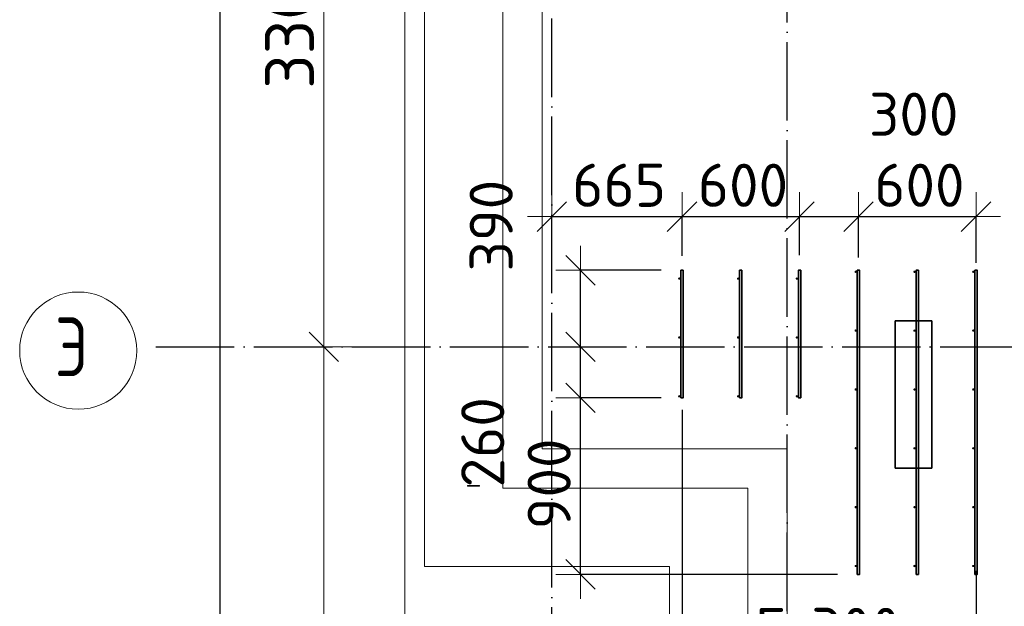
# Model space of a CAD drawing. Header units: millimetres. Extents: x -3725 to 93325, y -74170 to 82591.
# Tile 115 of 140: x 57285 to 62308, y 59857 to 62847. Entities that reach past the tile are written whole.
import ezdxf

# ---------------------------------------------------------------- set-up
doc = ezdxf.new("R2010")
doc.units = ezdxf.units.MM
doc.header["$PDMODE"] = 65
for name, pattern in [('______11', [500, 400, -50, 0, -50]), ('______3', [500, 400, -100]), ('______5', [1100, 800, -100, 100, -100])]:
    doc.linetypes.add(name, pattern=pattern)
for name, color, linetype, lineweight in [('Standard', 7, 'Continuous', 25), ('Арм.стержн. Доп. арматура', 180, 'Continuous', 35), ('Балка_ общее', 7, '______3', 13), ('Размерная линия_ общее', 7, 'Continuous', 13), ('Стальная конструкция_ общее', 7, 'Continuous', 25), ('Стена_ общее', 7, 'Continuous', 35), ('Фундамент (1)', 7, 'Continuous', 35)]:
    doc.layers.add(name, color=color, linetype=linetype, lineweight=lineweight)
doc.layers.add('Осевая линия_ общее', color=7, linetype='______5', lineweight=13, true_color=0xa0a0a0)
doc.styles.add('ISOCPEUR', font='ISOCPEUR')
doc.dimstyles.new('DIMSTYLE_18', dxfattribs={"dimtxt": 220, "dimasz": 250, "dimexe": 0, "dimexo": 0, "dimgap": 110, "dimtad": 2, "dimdec": 0, "dimrnd": 1, "dimzin": 12, "dimdsep": 46, "dimtxsty": 'ISOCPEUR', "dimblk1": 'ALL_ML_STRICH', "dimblk2": 'ALL_ML_STRICH', "dimsah": 1, "dimcen": 0, "dimclrd": 7, "dimclre": 256, "dimclrt": 7, "dimadec": 0, "dimazin": 0, "dimtfac": 1, "dimtdec": 0, "dimtix": 1, "dimtmove": 2, "dimatfit": 3, "dimfxl": 0, "dimtzin": 0, "dimlwd": 0, "dimlwe": -3, "dimarcsym": 0})
doc.dimstyles.new('DIMSTYLE_3', dxfattribs={"dimtxt": 220, "dimasz": 250, "dimexe": 0, "dimexo": 0, "dimgap": 110, "dimtad": 2, "dimdec": 0, "dimrnd": 5, "dimzin": 12, "dimdsep": 46, "dimtxsty": 'ISOCPEUR', "dimblk1": 'ALL_ML_STRICH', "dimblk2": 'ALL_ML_STRICH', "dimsah": 1, "dimcen": 0, "dimclrd": 7, "dimclre": 256, "dimclrt": 7, "dimadec": 0, "dimazin": 0, "dimtfac": 1, "dimtdec": 0, "dimtix": 1, "dimtmove": 2, "dimatfit": 3, "dimfxl": 0, "dimtzin": 0, "dimlwd": 0, "dimlwe": -3, "dimarcsym": 0})
doc.dimstyles.new('DIMSTYLE_5', dxfattribs={"dimtxt": 220, "dimasz": 250, "dimexe": 0, "dimexo": 0, "dimgap": 110, "dimtad": 2, "dimdec": 0, "dimrnd": 5, "dimzin": 12, "dimdsep": 46, "dimtxsty": 'ISOCPEUR', "dimblk1": 'ALL_ML_STRICH', "dimblk2": 'ALL_ML_STRICH', "dimsah": 1, "dimcen": 0, "dimclrd": 7, "dimclre": 256, "dimclrt": 7, "dimadec": 0, "dimazin": 0, "dimtfac": 1, "dimtdec": 0, "dimtix": 1, "dimtmove": 2, "dimatfit": 3, "dimfxl": 0, "dimtvp": 1.2, "dimtzin": 0, "dimlwd": 0, "dimlwe": -3, "dimarcsym": 0})
doc.dimstyles.new('DIMSTYLE_7', dxfattribs={"dimtxt": 250, "dimasz": 250, "dimexe": 0, "dimexo": 0, "dimgap": 125, "dimtad": 2, "dimdec": 0, "dimrnd": 5, "dimzin": 12, "dimdsep": 46, "dimtxsty": 'ISOCPEUR', "dimblk1": 'ALL_ML_STRICH', "dimblk2": 'ALL_ML_STRICH', "dimsah": 1, "dimcen": 0, "dimclrd": 7, "dimclre": 256, "dimclrt": 7, "dimadec": 0, "dimazin": 0, "dimtfac": 1, "dimtdec": 0, "dimtix": 1, "dimtmove": 2, "dimatfit": 3, "dimfxl": 0, "dimtzin": 0, "dimlwd": 0, "dimlwe": -3, "dimarcsym": 0})

# ---------------------------------------------------------------- blocks, each defined once
blk = doc.blocks.new('ALL_ML_STRICH')
at = {"color": 0, "linetype": 'ByBlock', "lineweight": -2}
for p, q in [((0, -0.5), (0, 0.5)), ((-0.3, -0.3), (0.3, 0.3)), ((-1, 0), (0.5, 0))]:
    blk.add_line(p, q, dxfattribs=at)
blk = doc.blocks.new('*D90')
at = {"layer": 'DEFPOINTS', "color": 7, "linetype": 'Continuous', "lineweight": 13, "transparency": 33554687}
for p in [(59293.5, 61180), (58216.9, 57260), (58836.9, 57260)]:
    blk.add_point(p, dxfattribs=at)
at = {"layer": 'Балка_ общее', "color": 251, "linetype": 'Continuous', "lineweight": -2, "true_color": 0x656565, "transparency": 33554687}
for p, q in [((59283.5, 61180), (58836.9, 61180)), ((58836.9, 57260), (58836.9, 57260))]:
    blk.add_line(p, q, dxfattribs=at)
at = {"layer": 'Балка_ общее', "color": 7, "linetype": 'Continuous', "lineweight": -2, "transparency": 33554687}
blk.add_line((58836.9, 57260), (58836.9, 61180), dxfattribs=at)
at = {"layer": 'Балка_ общее', "color": 7, "linetype": 'Continuous', "lineweight": 13, "transparency": 33554687, "xscale": 250, "yscale": 250, "zscale": 250}
for p, rotation in [((58836.9, 61180), 90), ((58836.9, 57260), 270)]:
    blk.add_blockref('ALL_ML_STRICH', p, dxfattribs=dict(at, rotation=rotation))
at = {"layer": 'Балка_ общее', "color": 7, "linetype": 'Continuous', "lineweight": 13, "transparency": 33554687, "insert": (58661.9, 59232.5), "char_height": 250, "width": 1000, "attachment_point": 5, "rotation": 90, "style": 'ISOCPEUR'}
blk.add_mtext('\\A1;{3920}', dxfattribs=at)
blk = doc.blocks.new('*D91')
at = {"layer": 'DEFPOINTS', "color": 7, "linetype": 'Continuous', "lineweight": 13, "transparency": 33554687}
for p in [(58216.9, 64480), (58836.9, 61180), (59293.5, 61180)]:
    blk.add_point(p, dxfattribs=at)
at = {"layer": 'Балка_ общее', "color": 251, "linetype": 'Continuous', "lineweight": -2, "true_color": 0x656565, "transparency": 33554687}
for p, q in [((58836.9, 64480), (58836.9, 64480)), ((59283.5, 61180), (58836.9, 61180))]:
    blk.add_line(p, q, dxfattribs=at)
at = {"layer": 'Балка_ общее', "color": 7, "linetype": 'Continuous', "lineweight": -2, "transparency": 33554687}
blk.add_line((58836.9, 61180), (58836.9, 64480), dxfattribs=at)
at = {"layer": 'Балка_ общее', "color": 7, "linetype": 'Continuous', "lineweight": 13, "transparency": 33554687, "xscale": 250, "yscale": 250, "zscale": 250}
for p, rotation in [((58836.9, 64480), 90), ((58836.9, 61180), 270)]:
    blk.add_blockref('ALL_ML_STRICH', p, dxfattribs=dict(at, rotation=rotation))
at = {"layer": 'Балка_ общее', "color": 7, "linetype": 'Continuous', "lineweight": 13, "transparency": 33554687, "insert": (58661.9, 62842.5), "char_height": 250, "width": 1000, "attachment_point": 5, "rotation": 90, "style": 'ISOCPEUR'}
blk.add_mtext('\\A1;{3300}', dxfattribs=at)
blk = doc.blocks.new('*D107')
at = {"layer": 'DEFPOINTS', "color": 7, "linetype": 'Continuous', "lineweight": 13, "transparency": 33554687}
for p in [(60658, 60920), (60146.1, 60020), (61558, 60020)]:
    blk.add_point(p, dxfattribs=at)
at = {"layer": 'Размерная линия_ общее', "color": 253, "linetype": 'Continuous', "lineweight": -2, "true_color": 0xa0a0a0, "transparency": 33554687}
for p, q in [((60558, 60920), (60146.1, 60920)), ((61458, 60020), (60146.1, 60020))]:
    blk.add_line(p, q, dxfattribs=at)
at = {"layer": 'Размерная линия_ общее', "color": 7, "linetype": 'Continuous', "lineweight": -2, "transparency": 33554687}
blk.add_line((60146.1, 60020), (60146.1, 60920), dxfattribs=at)
at = {"layer": 'Размерная линия_ общее', "color": 7, "linetype": 'Continuous', "lineweight": 13, "transparency": 33554687, "xscale": 250, "yscale": 250, "zscale": 250}
for p, rotation in [((60146.1, 60920), 90), ((60146.1, 60020), 270)]:
    blk.add_blockref('ALL_ML_STRICH', p, dxfattribs=dict(at, rotation=rotation))
at = {"layer": 'Размерная линия_ общее', "color": 7, "linetype": 'Continuous', "lineweight": 13, "transparency": 33554687, "insert": (59986.1, 60481), "char_height": 220, "width": 660, "attachment_point": 5, "rotation": 90, "style": 'ISOCPEUR'}
blk.add_mtext('\\A1;{900}', dxfattribs=at)
blk = doc.blocks.new('*D108')
at = {"layer": 'DEFPOINTS', "color": 7, "linetype": 'Continuous', "lineweight": 13, "transparency": 33554687}
for p in [(60135.2, 61180), (60146.1, 60920), (60658, 60920)]:
    blk.add_point(p, dxfattribs=at)
at = {"layer": 'Размерная линия_ общее', "color": 253, "linetype": 'Continuous', "lineweight": -2, "true_color": 0xa0a0a0, "transparency": 33554687}
for p, q in [((60146.1, 61180), (60146.1, 61180)), ((60558, 60920), (60146.1, 60920))]:
    blk.add_line(p, q, dxfattribs=at)
at = {"layer": 'Размерная линия_ общее', "color": 7, "linetype": 'Continuous', "lineweight": -2, "transparency": 33554687}
blk.add_line((60146.1, 60920), (60146.1, 61180), dxfattribs=at)
at = {"layer": 'Размерная линия_ общее', "color": 7, "linetype": 'Continuous', "lineweight": 13, "transparency": 33554687, "xscale": 250, "yscale": 250, "zscale": 250}
for p, rotation in [((60146.1, 61180), 90), ((60146.1, 60920), 270)]:
    blk.add_blockref('ALL_ML_STRICH', p, dxfattribs=dict(at, rotation=rotation))
at = {"layer": 'Размерная линия_ общее', "color": 7, "linetype": 'Continuous', "lineweight": 13, "transparency": 33554687, "insert": (59647.5, 60693.2), "char_height": 220, "width": 660, "attachment_point": 5, "rotation": 90, "style": 'ISOCPEUR'}
blk.add_mtext('\\A1;{260}', dxfattribs=at)
blk = doc.blocks.new('*D109')
at = {"layer": 'DEFPOINTS', "color": 7, "linetype": 'Continuous', "lineweight": 13, "transparency": 33554687}
for p in [(60658, 61570), (60135.2, 61180), (60146.1, 61180)]:
    blk.add_point(p, dxfattribs=at)
at = {"layer": 'Размерная линия_ общее', "color": 253, "linetype": 'Continuous', "lineweight": -2, "true_color": 0xa0a0a0, "transparency": 33554687}
for p, q in [((60558, 61570), (60146.1, 61570)), ((60146.1, 61180), (60146.1, 61180))]:
    blk.add_line(p, q, dxfattribs=at)
at = {"layer": 'Размерная линия_ общее', "color": 7, "linetype": 'Continuous', "lineweight": -2, "transparency": 33554687}
blk.add_line((60146.1, 61180), (60146.1, 61570), dxfattribs=at)
at = {"layer": 'Размерная линия_ общее', "color": 7, "linetype": 'Continuous', "lineweight": 13, "transparency": 33554687, "xscale": 250, "yscale": 250, "zscale": 250}
for p, rotation in [((60146.1, 61570), 90), ((60146.1, 61180), 270)]:
    blk.add_blockref('ALL_ML_STRICH', p, dxfattribs=dict(at, rotation=rotation))
at = {"layer": 'Размерная линия_ общее', "color": 7, "linetype": 'Continuous', "lineweight": 13, "transparency": 33554687, "insert": (59690.4, 61797.7), "char_height": 220, "width": 660, "attachment_point": 5, "rotation": 90, "style": 'ISOCPEUR'}
blk.add_mtext('\\A1;{390}', dxfattribs=at)
blk = doc.blocks.new('*D110')
at = {"layer": 'DEFPOINTS', "color": 7, "linetype": 'Continuous', "lineweight": 13, "transparency": 33554687}
for p in [(60000, 61853.8), (60000, 61843.4), (60664, 61543.9)]:
    blk.add_point(p, dxfattribs=at)
at = {"layer": 'Размерная линия_ общее', "color": 253, "linetype": 'Continuous', "lineweight": -2, "true_color": 0xa0a0a0, "transparency": 33554687}
for p, q in [((60000, 61843.4), (60000, 61843.4)), ((60664, 61643.9), (60664, 61843.4))]:
    blk.add_line(p, q, dxfattribs=at)
at = {"layer": 'Размерная линия_ общее', "color": 7, "linetype": 'Continuous', "lineweight": -2, "transparency": 33554687}
blk.add_line((60000, 61843.4), (60664, 61843.4), dxfattribs=at)
at = {"layer": 'Размерная линия_ общее', "color": 7, "linetype": 'Continuous', "lineweight": 13, "transparency": 33554687, "xscale": 250, "yscale": 250, "zscale": 250, "rotation": 180}
blk.add_blockref('ALL_ML_STRICH', (60000, 61843.4), dxfattribs=at)
at = {"layer": 'Размерная линия_ общее', "color": 7, "linetype": 'Continuous', "lineweight": 13, "transparency": 33554687, "xscale": 250, "yscale": 250, "zscale": 250}
blk.add_blockref('ALL_ML_STRICH', (60664, 61843.4), dxfattribs=at)
at = {"layer": 'Размерная линия_ общее', "color": 7, "linetype": 'Continuous', "lineweight": 13, "transparency": 33554687, "insert": (60343, 62003.4), "char_height": 220, "width": 660, "attachment_point": 5, "style": 'ISOCPEUR'}
blk.add_mtext('\\A1;{665}', dxfattribs=at)
blk = doc.blocks.new('*D111')
at = {"layer": 'DEFPOINTS', "color": 7, "linetype": 'Continuous', "lineweight": 13, "transparency": 33554687}
for p in [(60664, 61843.4), (60664, 61543.9), (61264, 61547)]:
    blk.add_point(p, dxfattribs=at)
at = {"layer": 'Размерная линия_ общее', "color": 253, "linetype": 'Continuous', "lineweight": -2, "true_color": 0xa0a0a0, "transparency": 33554687}
for p, q in [((60664, 61643.9), (60664, 61843.4)), ((61264, 61647), (61264, 61843.4))]:
    blk.add_line(p, q, dxfattribs=at)
at = {"layer": 'Размерная линия_ общее', "color": 7, "linetype": 'Continuous', "lineweight": -2, "transparency": 33554687}
blk.add_line((60664, 61843.4), (61264, 61843.4), dxfattribs=at)
at = {"layer": 'Размерная линия_ общее', "color": 7, "linetype": 'Continuous', "lineweight": 13, "transparency": 33554687, "xscale": 250, "yscale": 250, "zscale": 250, "rotation": 180}
blk.add_blockref('ALL_ML_STRICH', (60664, 61843.4), dxfattribs=at)
at = {"layer": 'Размерная линия_ общее', "color": 7, "linetype": 'Continuous', "lineweight": 13, "transparency": 33554687, "xscale": 250, "yscale": 250, "zscale": 250}
blk.add_blockref('ALL_ML_STRICH', (61264, 61843.4), dxfattribs=at)
at = {"layer": 'Размерная линия_ общее', "color": 7, "linetype": 'Continuous', "lineweight": 13, "transparency": 33554687, "insert": (60975, 62003.4), "char_height": 220, "width": 660, "attachment_point": 5, "style": 'ISOCPEUR'}
blk.add_mtext('\\A1;{600}', dxfattribs=at)
blk = doc.blocks.new('*D112')
at = {"layer": 'DEFPOINTS', "color": 7, "linetype": 'Continuous', "lineweight": 13, "transparency": 33554687}
for p in [(61264, 61843.4), (61264, 61547), (61564, 61535.5)]:
    blk.add_point(p, dxfattribs=at)
at = {"layer": 'Размерная линия_ общее', "color": 253, "linetype": 'Continuous', "lineweight": -2, "true_color": 0xa0a0a0, "transparency": 33554687}
for p, q in [((61264, 61647), (61264, 61843.4)), ((61564, 61635.5), (61564, 61843.4))]:
    blk.add_line(p, q, dxfattribs=at)
at = {"layer": 'Размерная линия_ общее', "color": 7, "linetype": 'Continuous', "lineweight": -2, "transparency": 33554687}
blk.add_line((61264, 61843.4), (61564, 61843.4), dxfattribs=at)
at = {"layer": 'Размерная линия_ общее', "color": 7, "linetype": 'Continuous', "lineweight": 13, "transparency": 33554687, "xscale": 250, "yscale": 250, "zscale": 250, "rotation": 180}
blk.add_blockref('ALL_ML_STRICH', (61264, 61843.4), dxfattribs=at)
at = {"layer": 'Размерная линия_ общее', "color": 7, "linetype": 'Continuous', "lineweight": 13, "transparency": 33554687, "xscale": 250, "yscale": 250, "zscale": 250}
blk.add_blockref('ALL_ML_STRICH', (61564, 61843.4), dxfattribs=at)
at = {"layer": 'Размерная линия_ общее', "color": 7, "linetype": 'Continuous', "lineweight": 13, "transparency": 33554687, "insert": (61846.1, 62365.6), "char_height": 220, "width": 660, "attachment_point": 5, "style": 'ISOCPEUR'}
blk.add_mtext('\\A1;{300}', dxfattribs=at)
blk = doc.blocks.new('*D113')
at = {"layer": 'DEFPOINTS', "color": 7, "linetype": 'Continuous', "lineweight": 13, "transparency": 33554687}
for p in [(61564, 61843.4), (61564, 61535.5), (62164, 61508.1)]:
    blk.add_point(p, dxfattribs=at)
at = {"layer": 'Размерная линия_ общее', "color": 253, "linetype": 'Continuous', "lineweight": -2, "true_color": 0xa0a0a0, "transparency": 33554687}
for p, q in [((61564, 61635.5), (61564, 61843.4)), ((62164, 61608.1), (62164, 61843.4))]:
    blk.add_line(p, q, dxfattribs=at)
at = {"layer": 'Размерная линия_ общее', "color": 7, "linetype": 'Continuous', "lineweight": -2, "transparency": 33554687}
blk.add_line((61564, 61843.4), (62164, 61843.4), dxfattribs=at)
at = {"layer": 'Размерная линия_ общее', "color": 7, "linetype": 'Continuous', "lineweight": 13, "transparency": 33554687, "xscale": 250, "yscale": 250, "zscale": 250, "rotation": 180}
blk.add_blockref('ALL_ML_STRICH', (61564, 61843.4), dxfattribs=at)
at = {"layer": 'Размерная линия_ общее', "color": 7, "linetype": 'Continuous', "lineweight": 13, "transparency": 33554687, "xscale": 250, "yscale": 250, "zscale": 250}
blk.add_blockref('ALL_ML_STRICH', (62164, 61843.4), dxfattribs=at)
at = {"layer": 'Размерная линия_ общее', "color": 7, "linetype": 'Continuous', "lineweight": 13, "transparency": 33554687, "insert": (61875, 62003.4), "char_height": 220, "width": 660, "attachment_point": 5, "style": 'ISOCPEUR'}
blk.add_mtext('\\A1;{600}', dxfattribs=at)
blk = doc.blocks.new('*D114')
at = {"layer": 'DEFPOINTS', "color": 7, "linetype": 'Continuous', "lineweight": 13, "transparency": 33554687}
for p in [(60664, 60958.6), (62164, 60137.3), (60664, 59579.2)]:
    blk.add_point(p, dxfattribs=at)
at = {"layer": 'Размерная линия_ общее', "color": 253, "linetype": 'Continuous', "lineweight": -2, "true_color": 0xa0a0a0, "transparency": 33554687}
for p, q in [((60664, 60858.6), (60664, 59579.2)), ((62164, 60037.3), (62164, 59579.2))]:
    blk.add_line(p, q, dxfattribs=at)
at = {"layer": 'Размерная линия_ общее', "color": 7, "linetype": 'Continuous', "lineweight": -2, "transparency": 33554687}
blk.add_line((60664, 59579.2), (62164, 59579.2), dxfattribs=at)
at = {"layer": 'Размерная линия_ общее', "color": 7, "linetype": 'Continuous', "lineweight": 13, "transparency": 33554687, "xscale": 250, "yscale": 250, "zscale": 250, "rotation": 180}
blk.add_blockref('ALL_ML_STRICH', (60664, 59579.2), dxfattribs=at)
at = {"layer": 'Размерная линия_ общее', "color": 7, "linetype": 'Continuous', "lineweight": 13, "transparency": 33554687, "xscale": 250, "yscale": 250, "zscale": 250}
blk.add_blockref('ALL_ML_STRICH', (62164, 59579.2), dxfattribs=at)
at = {"layer": 'Размерная линия_ общее', "color": 7, "linetype": 'Continuous', "lineweight": 13, "transparency": 33554687, "insert": (61040, 59849.2), "char_height": 220, "width": 11, "attachment_point": 1, "line_spacing_factor": 0.60241, "style": 'ISOCPEUR'}
blk.add_mtext('5х300', dxfattribs=at)
blk = doc.blocks.new('*D530')
at = {"layer": 'DEFPOINTS', "color": 7, "linetype": 'Continuous', "lineweight": 13, "transparency": 33554687}
for p in [(58247.9, 67780), (58177, 46740), (58307.5, 46740)]:
    blk.add_point(p, dxfattribs=at)
at = {"layer": 'Размерная линия_ общее', "color": 253, "linetype": 'Continuous', "lineweight": -2, "true_color": 0xa0a0a0, "transparency": 33554687}
for p, q in [((58147.9, 67780), (58307.5, 67780)), ((58077, 46740), (58307.5, 46740))]:
    blk.add_line(p, q, dxfattribs=at)
at = {"layer": 'Размерная линия_ общее', "color": 7, "linetype": 'Continuous', "lineweight": -2, "transparency": 33554687}
blk.add_line((58307.5, 46740), (58307.5, 67780), dxfattribs=at)
at = {"layer": 'Размерная линия_ общее', "color": 7, "linetype": 'Continuous', "lineweight": 13, "transparency": 33554687, "xscale": 250, "yscale": 250, "zscale": 250}
for p, rotation in [((58307.5, 67780), 90), ((58307.5, 46740), 270)]:
    blk.add_blockref('ALL_ML_STRICH', p, dxfattribs=dict(at, rotation=rotation))
at = {"layer": 'Размерная линия_ общее', "color": 7, "linetype": 'Continuous', "lineweight": 13, "transparency": 33554687, "insert": (58147.5, 57282), "char_height": 220, "width": 1100, "attachment_point": 5, "rotation": 90, "style": 'ISOCPEUR'}
blk.add_mtext('\\A1;{21040}', dxfattribs=at)
blk = doc.blocks.new('СЛОЖНЫЙ_ОБЪЕКТ_5')
at = {"layer": 'Осевая линия_ общее', "color": 253, "linetype": '______11', "lineweight": -3, "true_color": 0xa0a0a0, "transparency": 33554687}
for p, q in [((60000, 45950), (60000, 69510)), ((61200, 45830), (61200, 69510)), ((57980, 61180), (76830, 61180))]:
    blk.add_line(p, q, dxfattribs=at)
at = {"layer": 'Осевая линия_ общее', "color": 7, "linetype": 'Continuous', "lineweight": 13, "transparency": 33554687}
blk.add_circle((57583.8, 61160.5), 298.8, dxfattribs=at)
at = {"layer": 'Осевая линия_ общее', "color": 7, "linetype": 'Continuous', "lineweight": 13, "transparency": 33554687, "insert": (57463.8, 61030), "char_height": 300, "width": 359.833, "attachment_point": 7, "style": 'ISOCPEUR'}
blk.add_mtext('\\W0.80;Э', dxfattribs=at)
at = {"layer": 'Балка_ общее', "color": 7, "linetype": 'Continuous', "lineweight": 13, "transparency": 33554687}
for base, p1, p2, picture, middle in [((58836.9, 64480), (59283.5, 61180), (58836.9, 64480), '*D91', (58661.9, 62842.5)), ((58836.9, 61180), (58836.9, 57260), (59283.5, 61180), '*D90', (58661.9, 59232.5))]:
    dim = blk.add_linear_dim(base=base, p1=p1, p2=p2, angle=90, dimstyle='DIMSTYLE_7', override={"dimpost": '<>', "dimclrd": 7, "dimclre": 251, "dimclrt": 7, "dimlwd": 0, "dimlwe": 65533}, dxfattribs=at)
    dim.commit()
    dim.dimension.update_dxf_attribs({"geometry": picture, "text_midpoint": middle, "dimtype": 160})

msp = doc.modelspace()

# ---------------------------------------------------------------- hatches: boundary and pattern name
at = {"layer": 'Арм.стержн. Доп. арматура', "linetype": 'Continuous', "lineweight": 35, "transparency": 33554687}
for points in [[(61556, 61562.5), (61555.5, 61564.8), (61554.2, 61566.7), (61552.3, 61568), (61550, 61568.5), (61547.7, 61568), (61545.8, 61566.7), (61544.5, 61564.8), (61544, 61562.5), (61544.5, 61560.2), (61545.8, 61558.3), (61547.7, 61557), (61550, 61556.5), (61552.3, 61557), (61554.2, 61558.3), (61555.5, 61560.2)], [(61856, 61562.5), (61855.5, 61564.8), (61854.2, 61566.7), (61852.3, 61568), (61850, 61568.5), (61847.7, 61568), (61845.8, 61566.7), (61844.5, 61564.8), (61844, 61562.5), (61844.5, 61560.2), (61845.8, 61558.3), (61847.7, 61557), (61850, 61556.5), (61852.3, 61557), (61854.2, 61558.3), (61855.5, 61560.2)], [(62156, 61562.5), (62155.5, 61564.8), (62154.2, 61566.7), (62152.3, 61568), (62150, 61568.5), (62147.7, 61568), (62145.8, 61566.7), (62144.5, 61564.8), (62144, 61562.5), (62144.5, 61560.2), (62145.8, 61558.3), (62147.7, 61557), (62150, 61556.5), (62152.3, 61557), (62154.2, 61558.3), (62155.5, 61560.2)], [(60656, 61527.5), (60655.5, 61529.8), (60654.2, 61531.7), (60652.3, 61533), (60650, 61533.5), (60647.7, 61533), (60645.8, 61531.7), (60644.5, 61529.8), (60644, 61527.5), (60644.5, 61525.2), (60645.8, 61523.3), (60647.7, 61522), (60650, 61521.5), (60652.3, 61522), (60654.2, 61523.3), (60655.5, 61525.2)], [(60956, 61527.5), (60955.5, 61529.8), (60954.2, 61531.7), (60952.3, 61533), (60950, 61533.5), (60947.7, 61533), (60945.8, 61531.7), (60944.5, 61529.8), (60944, 61527.5), (60944.5, 61525.2), (60945.8, 61523.3), (60947.7, 61522), (60950, 61521.5), (60952.3, 61522), (60954.2, 61523.3), (60955.5, 61525.2)], [(61256, 61527.5), (61255.5, 61529.8), (61254.2, 61531.7), (61252.3, 61533), (61250, 61533.5), (61247.7, 61533), (61245.8, 61531.7), (61244.5, 61529.8), (61244, 61527.5), (61244.5, 61525.2), (61245.8, 61523.3), (61247.7, 61522), (61250, 61521.5), (61252.3, 61522), (61254.2, 61523.3), (61255.5, 61525.2)], [(60656, 61227.5), (60655.5, 61229.8), (60654.2, 61231.7), (60652.3, 61233), (60650, 61233.5), (60647.7, 61233), (60645.8, 61231.7), (60644.5, 61229.8), (60644, 61227.5), (60644.5, 61225.2), (60645.8, 61223.3), (60647.7, 61222), (60650, 61221.5), (60652.3, 61222), (60654.2, 61223.3), (60655.5, 61225.2)], [(60956, 61227.5), (60955.5, 61229.8), (60954.2, 61231.7), (60952.3, 61233), (60950, 61233.5), (60947.7, 61233), (60945.8, 61231.7), (60944.5, 61229.8), (60944, 61227.5), (60944.5, 61225.2), (60945.8, 61223.3), (60947.7, 61222), (60950, 61221.5), (60952.3, 61222), (60954.2, 61223.3), (60955.5, 61225.2)], [(61256, 61227.5), (61255.5, 61229.8), (61254.2, 61231.7), (61252.3, 61233), (61250, 61233.5), (61247.7, 61233), (61245.8, 61231.7), (61244.5, 61229.8), (61244, 61227.5), (61244.5, 61225.2), (61245.8, 61223.3), (61247.7, 61222), (61250, 61221.5), (61252.3, 61222), (61254.2, 61223.3), (61255.5, 61225.2)], [(61556, 61262.5), (61555.5, 61264.8), (61554.2, 61266.7), (61552.3, 61268), (61550, 61268.5), (61547.7, 61268), (61545.8, 61266.7), (61544.5, 61264.8), (61544, 61262.5), (61544.5, 61260.2), (61545.8, 61258.3), (61547.7, 61257), (61550, 61256.5), (61552.3, 61257), (61554.2, 61258.3), (61555.5, 61260.2)], [(61856, 61262.5), (61855.5, 61264.8), (61854.2, 61266.7), (61852.3, 61268), (61850, 61268.5), (61847.7, 61268), (61845.8, 61266.7), (61844.5, 61264.8), (61844, 61262.5), (61844.5, 61260.2), (61845.8, 61258.3), (61847.7, 61257), (61850, 61256.5), (61852.3, 61257), (61854.2, 61258.3), (61855.5, 61260.2)], [(62156, 61262.5), (62155.5, 61264.8), (62154.2, 61266.7), (62152.3, 61268), (62150, 61268.5), (62147.7, 61268), (62145.8, 61266.7), (62144.5, 61264.8), (62144, 61262.5), (62144.5, 61260.2), (62145.8, 61258.3), (62147.7, 61257), (62150, 61256.5), (62152.3, 61257), (62154.2, 61258.3), (62155.5, 61260.2)], [(60656, 60927.5), (60655.5, 60929.8), (60654.2, 60931.7), (60652.3, 60933), (60650, 60933.5), (60647.7, 60933), (60645.8, 60931.7), (60644.5, 60929.8), (60644, 60927.5), (60644.5, 60925.2), (60645.8, 60923.3), (60647.7, 60922), (60650, 60921.5), (60652.3, 60922), (60654.2, 60923.3), (60655.5, 60925.2)], [(60956, 60927.5), (60955.5, 60929.8), (60954.2, 60931.7), (60952.3, 60933), (60950, 60933.5), (60947.7, 60933), (60945.8, 60931.7), (60944.5, 60929.8), (60944, 60927.5), (60944.5, 60925.2), (60945.8, 60923.3), (60947.7, 60922), (60950, 60921.5), (60952.3, 60922), (60954.2, 60923.3), (60955.5, 60925.2)], [(61256, 60927.5), (61255.5, 60929.8), (61254.2, 60931.7), (61252.3, 60933), (61250, 60933.5), (61247.7, 60933), (61245.8, 60931.7), (61244.5, 60929.8), (61244, 60927.5), (61244.5, 60925.2), (61245.8, 60923.3), (61247.7, 60922), (61250, 60921.5), (61252.3, 60922), (61254.2, 60923.3), (61255.5, 60925.2)], [(61556, 60962.5), (61555.5, 60964.8), (61554.2, 60966.7), (61552.3, 60968), (61550, 60968.5), (61547.7, 60968), (61545.8, 60966.7), (61544.5, 60964.8), (61544, 60962.5), (61544.5, 60960.2), (61545.8, 60958.3), (61547.7, 60957), (61550, 60956.5), (61552.3, 60957), (61554.2, 60958.3), (61555.5, 60960.2)], [(61856, 60962.5), (61855.5, 60964.8), (61854.2, 60966.7), (61852.3, 60968), (61850, 60968.5), (61847.7, 60968), (61845.8, 60966.7), (61844.5, 60964.8), (61844, 60962.5), (61844.5, 60960.2), (61845.8, 60958.3), (61847.7, 60957), (61850, 60956.5), (61852.3, 60957), (61854.2, 60958.3), (61855.5, 60960.2)], [(62156, 60962.5), (62155.5, 60964.8), (62154.2, 60966.7), (62152.3, 60968), (62150, 60968.5), (62147.7, 60968), (62145.8, 60966.7), (62144.5, 60964.8), (62144, 60962.5), (62144.5, 60960.2), (62145.8, 60958.3), (62147.7, 60957), (62150, 60956.5), (62152.3, 60957), (62154.2, 60958.3), (62155.5, 60960.2)], [(61556, 60662.5), (61555.5, 60664.8), (61554.2, 60666.7), (61552.3, 60668), (61550, 60668.5), (61547.7, 60668), (61545.8, 60666.7), (61544.5, 60664.8), (61544, 60662.5), (61544.5, 60660.2), (61545.8, 60658.3), (61547.7, 60657), (61550, 60656.5), (61552.3, 60657), (61554.2, 60658.3), (61555.5, 60660.2)], [(61856, 60662.5), (61855.5, 60664.8), (61854.2, 60666.7), (61852.3, 60668), (61850, 60668.5), (61847.7, 60668), (61845.8, 60666.7), (61844.5, 60664.8), (61844, 60662.5), (61844.5, 60660.2), (61845.8, 60658.3), (61847.7, 60657), (61850, 60656.5), (61852.3, 60657), (61854.2, 60658.3), (61855.5, 60660.2)], [(62156, 60662.5), (62155.5, 60664.8), (62154.2, 60666.7), (62152.3, 60668), (62150, 60668.5), (62147.7, 60668), (62145.8, 60666.7), (62144.5, 60664.8), (62144, 60662.5), (62144.5, 60660.2), (62145.8, 60658.3), (62147.7, 60657), (62150, 60656.5), (62152.3, 60657), (62154.2, 60658.3), (62155.5, 60660.2)], [(61556, 60362.5), (61555.5, 60364.8), (61554.2, 60366.7), (61552.3, 60368), (61550, 60368.5), (61547.7, 60368), (61545.8, 60366.7), (61544.5, 60364.8), (61544, 60362.5), (61544.5, 60360.2), (61545.8, 60358.3), (61547.7, 60357), (61550, 60356.5), (61552.3, 60357), (61554.2, 60358.3), (61555.5, 60360.2)], [(61856, 60362.5), (61855.5, 60364.8), (61854.2, 60366.7), (61852.3, 60368), (61850, 60368.5), (61847.7, 60368), (61845.8, 60366.7), (61844.5, 60364.8), (61844, 60362.5), (61844.5, 60360.2), (61845.8, 60358.3), (61847.7, 60357), (61850, 60356.5), (61852.3, 60357), (61854.2, 60358.3), (61855.5, 60360.2)], [(62156, 60362.5), (62155.5, 60364.8), (62154.2, 60366.7), (62152.3, 60368), (62150, 60368.5), (62147.7, 60368), (62145.8, 60366.7), (62144.5, 60364.8), (62144, 60362.5), (62144.5, 60360.2), (62145.8, 60358.3), (62147.7, 60357), (62150, 60356.5), (62152.3, 60357), (62154.2, 60358.3), (62155.5, 60360.2)], [(61556, 60062.5), (61555.5, 60064.8), (61554.2, 60066.7), (61552.3, 60068), (61550, 60068.5), (61547.7, 60068), (61545.8, 60066.7), (61544.5, 60064.8), (61544, 60062.5), (61544.5, 60060.2), (61545.8, 60058.3), (61547.7, 60057), (61550, 60056.5), (61552.3, 60057), (61554.2, 60058.3), (61555.5, 60060.2)], [(61856, 60062.5), (61855.5, 60064.8), (61854.2, 60066.7), (61852.3, 60068), (61850, 60068.5), (61847.7, 60068), (61845.8, 60066.7), (61844.5, 60064.8), (61844, 60062.5), (61844.5, 60060.2), (61845.8, 60058.3), (61847.7, 60057), (61850, 60056.5), (61852.3, 60057), (61854.2, 60058.3), (61855.5, 60060.2)], [(62156, 60062.5), (62155.5, 60064.8), (62154.2, 60066.7), (62152.3, 60068), (62150, 60068.5), (62147.7, 60068), (62145.8, 60066.7), (62144.5, 60064.8), (62144, 60062.5), (62144.5, 60060.2), (62145.8, 60058.3), (62147.7, 60057), (62150, 60056.5), (62152.3, 60057), (62154.2, 60058.3), (62155.5, 60060.2)]]:
    msp.add_hatch(color=34, dxfattribs=at).paths.add_polyline_path(points)

# ---------------------------------------------------------------- linework, layer by layer
at = {"layer": 'Standard', "color": 52, "linetype": 'Continuous', "lineweight": 13, "transparency": 33554687}
for p, q in [((61938.1, 61311.7), (61751.8, 61311.7)), ((61751.8, 61311.7), (61751.8, 60561.7)), ((61938.1, 61311.7), (61751.8, 61311.7)), ((61751.8, 61311.7), (61751.8, 60561.7)), ((61938.1, 60561.7), (61938.1, 61311.7)), ((61938.1, 60561.7), (61938.1, 61311.7)), ((61751.8, 60561.7), (61938.1, 60561.7)), ((61751.8, 60561.7), (61938.1, 60561.7))]:
    msp.add_line(p, q, dxfattribs=at)
at = {"layer": 'Standard', "color": 52, "linetype": 'Continuous', "lineweight": 35, "transparency": 33554687}
for p, q in [((61938.1, 61311.7), (61751.8, 61311.7)), ((61751.8, 61311.7), (61751.8, 60561.7)), ((61938.1, 61311.7), (61751.8, 61311.7)), ((61751.8, 61311.7), (61751.8, 60561.7)), ((61938.1, 60561.7), (61938.1, 61311.7)), ((61938.1, 60561.7), (61938.1, 61311.7)), ((61751.8, 60561.7), (61938.1, 60561.7)), ((61751.8, 60561.7), (61938.1, 60561.7))]:
    msp.add_line(p, q, dxfattribs=at)
at = {"layer": 'Standard', "color": 7, "linetype": 'Continuous', "lineweight": 18, "transparency": 33554687}
msp.add_lwpolyline([(59250, 46540), (78500, 46540), (78500, 68380), (59250, 68380), (59250, 46540)], dxfattribs=at)
at = {"layer": 'Арм.стержн. Доп. арматура', "color": 34, "linetype": 'Continuous', "lineweight": 35, "transparency": 33554687}
for points in [[(60670, 61570), (60670, 60920), (60658, 60920), (60658, 61570), (60670, 61570)], [(60670, 61570), (60670, 60920), (60658, 60920), (60658, 61570), (60670, 61570)], [(60970, 61570), (60970, 60920), (60958, 60920), (60958, 61570), (60970, 61570)], [(60970, 61570), (60970, 60920), (60958, 60920), (60958, 61570), (60970, 61570)], [(61270, 61570), (61270, 60920), (61258, 60920), (61258, 61570), (61270, 61570)], [(61270, 61570), (61270, 60920), (61258, 60920), (61258, 61570), (61270, 61570)], [(61558, 60020), (61558, 61570), (61570, 61570), (61570, 60020), (61558, 60020)], [(61558, 60020), (61558, 61570), (61570, 61570), (61570, 60020), (61558, 60020)], [(61858, 60020), (61858, 61570), (61870, 61570), (61870, 60020), (61858, 60020)], [(61858, 60020), (61858, 61570), (61870, 61570), (61870, 60020), (61858, 60020)], [(62158, 60020), (62158, 61570), (62170, 61570), (62170, 60020), (62158, 60020)], [(62158, 60020), (62158, 61570), (62170, 61570), (62170, 60020), (62158, 60020)]]:
    msp.add_lwpolyline(points, dxfattribs=at)
at = {"layer": 'Стальная конструкция_ общее', "color": 7, "linetype": 'Continuous', "lineweight": 18, "transparency": 33554687}
for p, q in [((59570, 60470), (59570, 60473.1)), ((59570, 60473.1), (59630, 60473.1)), ((59570, 60470), (59570, 60473.1)), ((59570, 60473.1), (59630, 60473.1)), ((59570, 60470), (59630, 60470)), ((59570, 60470), (59630, 60470)), ((59630, 60473.1), (59630, 60470)), ((59630, 60473.1), (59630, 60470))]:
    msp.add_line(p, q, dxfattribs=at)
at = {"layer": 'Стена_ общее', "color": 7, "linetype": 'Continuous', "lineweight": 18, "transparency": 33554687}
for p, q in [((59750, 60660), (59750, 64580)), ((59750, 60660), (59750, 64580)), ((59950, 64380), (59950, 60660)), ((59950, 64380), (59950, 60660)), ((59750, 60460), (59750, 60660)), ((59750, 60460), (59750, 60660)), ((59950, 60660), (61000, 60660)), ((59950, 60660), (61000, 60660)), ((61000, 60660), (61200, 60660)), ((61000, 60660), (61200, 60660)), ((61200, 60660), (61200, 57360)), ((61200, 60660), (61200, 57360)), ((61000, 60460), (59750, 60460)), ((61000, 60460), (59750, 60460)), ((61000, 57360), (61000, 60460)), ((61000, 57360), (61000, 60460))]:
    msp.add_line(p, q, dxfattribs=at)
at = {"layer": 'Фундамент (1)', "color": 7, "lineweight": 18, "transparency": 33554687}
for p, q in [((59350, 60060), (59350, 64980)), ((60600, 60060), (59350, 60060)), ((60600, 54460), (60600, 60060))]:
    msp.add_line(p, q, dxfattribs=at)
at = {"layer": 'Фундамент (1)', "color": 7, "linetype": 'Continuous', "lineweight": 18, "transparency": 33554687}
for p, q in [((59350, 60060), (59350, 64980)), ((60600, 60060), (59350, 60060)), ((60600, 54460), (60600, 60060))]:
    msp.add_line(p, q, dxfattribs=at)

# ---------------------------------------------------------------- block references
at = {"layer": 'Балка_ общее', "color": 7, "linetype": 'Continuous', "lineweight": 13, "transparency": 33554687}
msp.add_blockref('СЛОЖНЫЙ_ОБЪЕКТ_5', (0, 0), dxfattribs=at)

# ---------------------------------------------------------------- dimensions: what is measured, and where the dimension line sits
at = {"layer": 'Размерная линия_ общее', "color": 7, "linetype": 'Continuous', "lineweight": 13, "transparency": 33554687}
for base, p1, p2, dimstyle, picture, middle in [((58307.5, 67780), (58077, 46740), (58147.9, 67780), 'DIMSTYLE_18', '*D530', (58147.5, 57282)), ((60146.1, 61570), (60146.1, 61180), (60558, 61570), 'DIMSTYLE_5', '*D109', (59690.4, 61797.7)), ((60146.1, 61180), (60558, 60920), (60146.1, 61180), 'DIMSTYLE_5', '*D108', (59647.5, 60693.2)), ((60146.1, 60920), (61458, 60020), (60558, 60920), 'DIMSTYLE_3', '*D107', (59986.1, 60481))]:
    dim = msp.add_linear_dim(base=base, p1=p1, p2=p2, angle=90, dimstyle=dimstyle, override={"dimpost": '<>', "dimclrd": 7, "dimclre": 253, "dimclrt": 7, "dimlwd": 0, "dimlwe": 65533}, dxfattribs=at)
    dim.commit()
    dim.dimension.update_dxf_attribs({"geometry": picture, "text_midpoint": middle, "dimtype": 160})
for base, p1, p2, dimstyle, picture, middle in [((61564, 61843.4), (61264, 61647), (61564, 61635.5), 'DIMSTYLE_5', '*D112', (61846.1, 62365.6)), ((60664, 61843.4), (60000, 61843.4), (60664, 61643.9), 'DIMSTYLE_3', '*D110', (60343, 62003.4)), ((61264, 61843.4), (60664, 61643.9), (61264, 61647), 'DIMSTYLE_5', '*D111', (60975, 62003.4)), ((62164, 61843.4), (61564, 61635.5), (62164, 61608.1), 'DIMSTYLE_5', '*D113', (61875, 62003.4))]:
    dim = msp.add_linear_dim(base=base, p1=p1, p2=p2, dimstyle=dimstyle, override={"dimpost": '<>', "dimclrd": 7, "dimclre": 253, "dimclrt": 7, "dimlwd": 0, "dimlwe": 65533}, dxfattribs=at)
    dim.commit()
    dim.dimension.update_dxf_attribs({"geometry": picture, "text_midpoint": middle, "dimtype": 160})
dim = msp.add_linear_dim(base=(62164, 59579.2), p1=(60664, 60858.6), p2=(62164, 60037.3), text='5х300', dimstyle='DIMSTYLE_3', override={"dimpost": '<>', "dimclrd": 7, "dimclre": 253, "dimclrt": 7, "dimlwd": 0, "dimlwe": 65533}, dxfattribs=at)
dim.commit()
dim.dimension.update_dxf_attribs({"geometry": '*D114', "text_midpoint": (61414, 59689.2), "dimtype": 160})

doc.saveas('drawing.dxf')
